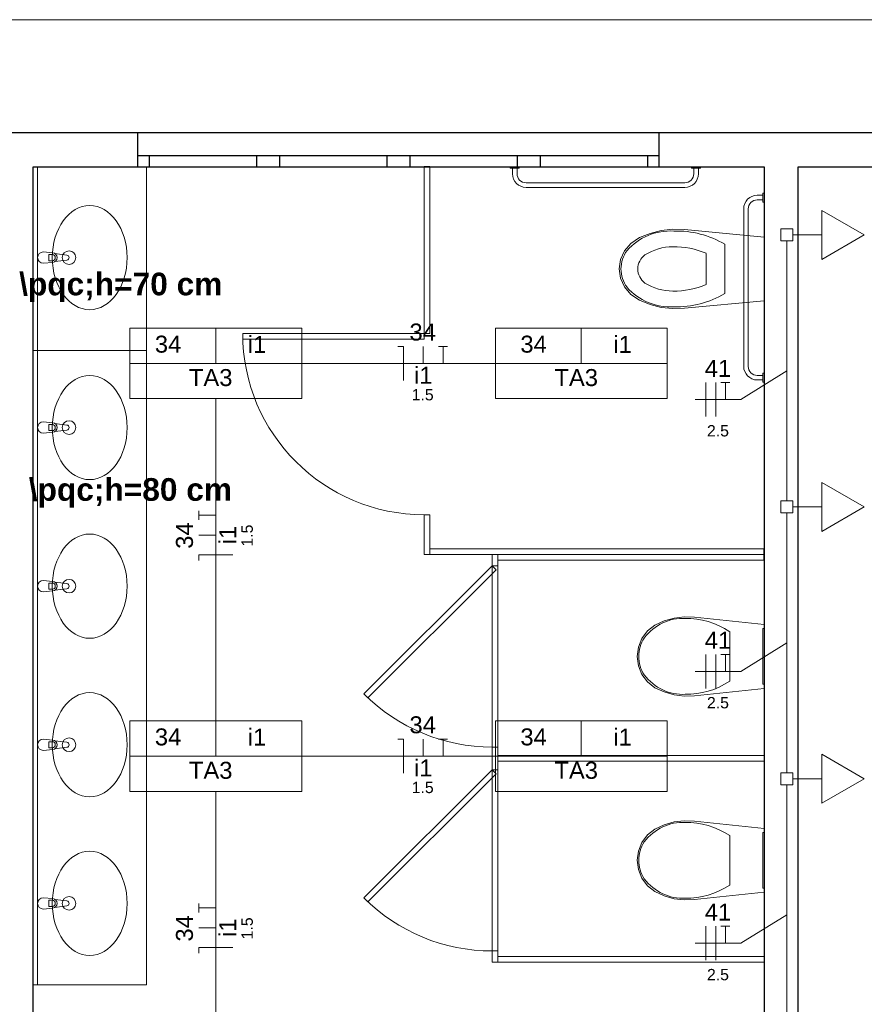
# Model space of a CAD drawing. Header units: millimetres. Extents: x 55082 to 85113, y -5867 to -946.
# Tile 32 of 77: x 58808 to 59180, y -3417 to -2982. Entities that reach past the tile are written whole.
import ezdxf

# ---------------------------------------------------------------- set-up
doc = ezdxf.new("R2010")
doc.units = ezdxf.units.MM
doc.header["$MEASUREMENT"] = 0
for name, color, linetype, lineweight in [('EL-Condutos', 5, 'Continuous', 20), ('EL-Fios (Fase 2)', 7, 'Continuous', 5), ('EL-Fios (Fase 3)', 7, 'Continuous', 5), ('EL-Fios (Neutro)', 7, 'Continuous', 5), ('EL-Fios (Retorno)', 7, 'Continuous', 5), ('EL-Fios (Terra)', 7, 'Continuous', 5), ('EL-Textos fios', 7, 'Continuous', 20), ('FINA', 8, 'Continuous', 5), ('HIDRO', 251, 'Continuous', 13), ('P-SIMBOL', 5, 'Continuous', 20), ('Textos', 7, 'Continuous', 5)]:
    doc.layers.add(name, color=color, linetype=linetype, lineweight=lineweight)
doc.styles.add('Arial', font='arial.ttf')
doc.styles.add('ArialN', font='arialbd.ttf')

msp = doc.modelspace()

# ---------------------------------------------------------------- linework, layer by layer
for p, q in [((58859.98, -3047.14), (58859.98, -3032.14)), ((59211.08, -3032.14), (58859.98, -3032.14)), ((58859.98, -3047.14), (58859.98, -3032.14)), ((59089.98, -3047.14), (59089.98, -3032.14)), ((59089.98, -3047.14), (59089.98, -3032.14)), ((58859.98, -3042.14), (59089.98, -3042.14)), ((58864.98, -3042.14), (58864.98, -3047.14)), ((58912.48, -3047.14), (58912.48, -3042.14)), ((58922.48, -3042.14), (58922.48, -3047.14)), ((58969.98, -3047.14), (58969.98, -3042.14)), ((58979.98, -3042.14), (58979.98, -3047.14)), ((59027.48, -3047.14), (59027.48, -3042.14)), ((59037.48, -3042.14), (59037.48, -3047.14)), ((59084.98, -3047.14), (59084.98, -3042.14)), ((58813.73, -3408.14), (58813.73, -3047.14)), ((58988.73, -3047.14), (58986.23, -3047.14)), ((59136.23, -3220.64), (59136.23, -3215.64))]:
    msp.add_line(p, q)
for points in [[(58859.98, -3032.14), (58752.48, -3032.14)], [(58813.73, -3047.14), (59136.23, -3047.14)], [(58813.73, -3622.14), (58813.73, -3047.14)], [(59136.23, -3047.14), (59136.23, -3622.14)], [(59151.23, -3047.14), (59211.08, -3047.14)], [(59151.23, -3787.14), (59151.23, -3047.14)]]:
    msp.add_lwpolyline(points)
at = {"layer": 'EL-Condutos', "linetype": 'Continuous', "ltscale": 50}
for points in [[(59146.23, -3079.8), (59146.23, -3085.27), (59146.23, -3090.4), (59146.23, -3095.22), (59146.23, -3099.74), (59146.23, -3103.99), (59146.23, -3108), (59146.23, -3111.79), (59146.23, -3115.38), (59146.23, -3118.81), (59146.23, -3122.09), (59146.23, -3125.24), (59146.23, -3128.3), (59146.23, -3131.29), (59146.23, -3134.23), (59146.23, -3137.14), (59146.23, -3140.06), (59146.23, -3143), (59146.23, -3145.98), (59146.23, -3149.04), (59146.23, -3152.2), (59146.23, -3155.48), (59146.23, -3158.91), (59146.23, -3162.5), (59146.23, -3166.29), (59146.23, -3170.3), (59146.23, -3174.55), (59146.23, -3179.07), (59146.23, -3183.89), (59146.23, -3189.01), (59146.23, -3194.48)], [(58932.31, -3133.81), (58935.74, -3133.81), (58939.06, -3133.81), (58942.25, -3133.81), (58945.35, -3133.81), (58948.35, -3133.81), (58951.26, -3133.81), (58954.09, -3133.81), (58956.86, -3133.81), (58959.56, -3133.81), (58962.21, -3133.81), (58964.81, -3133.81), (58967.38, -3133.81), (58969.93, -3133.81), (58972.46, -3133.81), (58974.98, -3133.81), (58977.49, -3133.81), (58980.02, -3133.81), (58982.57, -3133.81), (58985.14, -3133.81), (58987.74, -3133.81), (58990.39, -3133.81), (58993.1, -3133.81), (58995.86, -3133.81), (58998.69, -3133.81), (59001.6, -3133.81), (59004.6, -3133.81), (59007.7, -3133.81), (59010.89, -3133.81), (59014.21, -3133.81), (59017.64, -3133.81)], [(58894.35, -3291.68), (58894.35, -3285.19), (58894.35, -3279.07), (58894.35, -3273.28), (58894.35, -3267.8), (58894.35, -3262.6), (58894.35, -3257.65), (58894.35, -3252.94), (58894.35, -3248.44), (58894.35, -3244.11), (58894.35, -3239.93), (58894.35, -3235.89), (58894.35, -3231.95), (58894.35, -3228.08), (58894.35, -3224.27), (58894.35, -3220.48), (58894.35, -3216.69), (58894.35, -3212.87), (58894.35, -3209.01), (58894.35, -3205.07), (58894.35, -3201.02), (58894.35, -3196.85), (58894.35, -3192.52), (58894.35, -3188.01), (58894.35, -3183.3), (58894.35, -3178.36), (58894.35, -3173.16), (58894.35, -3167.68), (58894.35, -3161.89), (58894.35, -3155.76), (58894.35, -3149.28)], [(59146.23, -3199.8), (59146.23, -3205.27), (59146.23, -3210.4), (59146.23, -3215.22), (59146.23, -3219.74), (59146.23, -3223.99), (59146.23, -3228), (59146.23, -3231.79), (59146.23, -3235.38), (59146.23, -3238.81), (59146.23, -3242.09), (59146.23, -3245.24), (59146.23, -3248.3), (59146.23, -3251.29), (59146.23, -3254.23), (59146.23, -3257.14), (59146.23, -3260.06), (59146.23, -3263), (59146.23, -3265.98), (59146.23, -3269.04), (59146.23, -3272.2), (59146.23, -3275.48), (59146.23, -3278.91), (59146.23, -3282.5), (59146.23, -3286.29), (59146.23, -3290.3), (59146.23, -3294.55), (59146.23, -3299.07), (59146.23, -3303.89), (59146.23, -3309.01), (59146.23, -3314.48)], [(58932.31, -3307.14), (58935.74, -3307.14), (58939.06, -3307.14), (58942.25, -3307.14), (58945.35, -3307.14), (58948.35, -3307.14), (58951.26, -3307.14), (58954.09, -3307.14), (58956.86, -3307.14), (58959.56, -3307.14), (58962.21, -3307.14), (58964.81, -3307.14), (58967.38, -3307.14), (58969.93, -3307.14), (58972.46, -3307.14), (58974.98, -3307.14), (58977.49, -3307.14), (58980.02, -3307.14), (58982.57, -3307.14), (58985.14, -3307.14), (58987.74, -3307.14), (58990.39, -3307.14), (58993.1, -3307.14), (58995.86, -3307.14), (58998.69, -3307.14), (59001.6, -3307.14), (59004.6, -3307.14), (59007.7, -3307.14), (59010.89, -3307.14), (59014.21, -3307.14), (59017.64, -3307.14)], [(59146.23, -3319.8), (59146.23, -3325.27), (59146.23, -3330.4), (59146.23, -3335.22), (59146.23, -3339.74), (59146.23, -3343.99), (59146.23, -3348), (59146.23, -3351.79), (59146.23, -3355.38), (59146.23, -3358.81), (59146.23, -3362.09), (59146.23, -3365.24), (59146.23, -3368.3), (59146.23, -3371.29), (59146.23, -3374.23), (59146.23, -3377.14), (59146.23, -3380.06), (59146.23, -3383), (59146.23, -3385.98), (59146.23, -3389.04), (59146.23, -3392.2), (59146.23, -3395.48), (59146.23, -3398.91), (59146.23, -3402.5), (59146.23, -3406.29), (59146.23, -3410.3), (59146.23, -3414.55), (59146.23, -3419.07), (59146.23, -3423.89), (59146.23, -3429.01), (59146.23, -3434.48)], [(58894.35, -3465.01), (58894.35, -3458.53), (58894.35, -3452.4), (58894.35, -3446.61), (58894.35, -3441.13), (58894.35, -3435.93), (58894.35, -3430.99), (58894.35, -3426.28), (58894.35, -3421.77), (58894.35, -3417.44), (58894.35, -3413.27), (58894.35, -3409.22), (58894.35, -3405.28), (58894.35, -3401.41), (58894.35, -3397.6), (58894.35, -3393.81), (58894.35, -3390.02), (58894.35, -3386.21), (58894.35, -3382.34), (58894.35, -3378.4), (58894.35, -3374.35), (58894.35, -3370.18), (58894.35, -3365.85), (58894.35, -3361.35), (58894.35, -3356.63), (58894.35, -3351.69), (58894.35, -3346.49), (58894.35, -3341.01), (58894.35, -3335.22), (58894.35, -3329.09), (58894.35, -3322.61)]]:
    msp.add_spline(points, degree=3, dxfattribs=at)
at = {"layer": 'EL-Fios (Fase 2)'}
for p, q in [((59110.6, -3157.24), (59110.6, -3142.24)), ((59110.6, -3277.24), (59110.6, -3262.24)), ((59110.6, -3397.24), (59110.6, -3382.24))]:
    msp.add_line(p, q, dxfattribs=at)
at = {"layer": 'EL-Fios (Fase 3)'}
for p, q in [((59114.88, -3157.24), (59114.88, -3142.24)), ((59114.88, -3277.24), (59114.88, -3262.24)), ((59114.88, -3397.24), (59114.88, -3382.24))]:
    msp.add_line(p, q, dxfattribs=at)
at = {"layer": 'EL-Fios (Neutro)'}
for p, q in [((58974.62, -3126.31), (58977.12, -3126.31)), ((58977.12, -3141.31), (58977.12, -3126.31)), ((58901.85, -3218.33), (58886.85, -3218.33)), ((58886.85, -3220.83), (58886.85, -3218.33)), ((58974.62, -3299.64), (58977.12, -3299.64)), ((58977.12, -3314.64), (58977.12, -3299.64)), ((58901.85, -3391.67), (58886.85, -3391.67)), ((58886.85, -3394.17), (58886.85, -3391.67))]:
    msp.add_line(p, q, dxfattribs=at)
at = {"layer": 'EL-Fios (Retorno)'}
for p, q in [((58985.87, -3133.81), (58985.87, -3126.31)), ((58894.35, -3209.58), (58886.85, -3209.58)), ((58985.87, -3307.14), (58985.87, -3299.64)), ((58894.35, -3382.92), (58886.85, -3382.92))]:
    msp.add_line(p, q, dxfattribs=at)
at = {"layer": 'EL-Fios (Terra)'}
for points in [[(58994.62, -3133.81), (58994.62, -3126.31), (58992.62, -3126.31), (58996.62, -3126.31)], [(59119.17, -3149.74), (59119.17, -3142.24), (59117.17, -3142.24), (59121.17, -3142.24)], [(58894.35, -3200.83), (58886.85, -3200.83), (58886.85, -3202.83), (58886.85, -3198.83)], [(59119.17, -3269.74), (59119.17, -3262.24), (59117.17, -3262.24), (59121.17, -3262.24)], [(58994.62, -3307.14), (58994.62, -3299.64), (58992.62, -3299.64), (58996.62, -3299.64)], [(58894.35, -3374.17), (58886.85, -3374.17), (58886.85, -3376.17), (58886.85, -3372.17)], [(59119.17, -3389.74), (59119.17, -3382.24), (59117.17, -3382.24), (59121.17, -3382.24)]]:
    msp.add_lwpolyline(points, dxfattribs=at)
at = {"layer": 'EL-Textos fios'}
for p, q in [((59146.23, -3137.14), (59125.99, -3149.74)), ((59105.77, -3149.74), (59125.99, -3149.74)), ((59146.23, -3257.14), (59125.99, -3269.74)), ((59105.77, -3269.74), (59125.99, -3269.74)), ((59146.23, -3377.14), (59125.99, -3389.74)), ((59105.77, -3389.74), (59125.99, -3389.74))]:
    msp.add_line(p, q, dxfattribs=at)
at = {"layer": 'FINA'}
for p, q in [((58815.73, -3408.14), (58815.73, -3047.14)), ((58863.73, -3408.14), (58863.73, -3047.14)), ((58986.23, -3047.14), (58986.23, -3123.12)), ((58988.73, -3047.14), (58988.73, -3120.62)), ((59028.23, -3047.14), (59024.23, -3047.14)), ((59024.23, -3047.14), (59024.23, -3047.64)), ((59024.23, -3047.64), (59028.23, -3047.64)), ((59025.23, -3047.64), (59025.23, -3050.14)), ((59027.23, -3050.14), (59027.23, -3047.64)), ((59028.23, -3047.64), (59028.23, -3047.14)), ((59108.23, -3047.14), (59104.23, -3047.14)), ((59104.23, -3047.14), (59104.23, -3047.64)), ((59104.23, -3047.64), (59108.23, -3047.64)), ((59105.23, -3047.64), (59105.23, -3050.14)), ((59107.23, -3050.14), (59107.23, -3047.64)), ((59108.23, -3047.64), (59108.23, -3047.14)), ((59101.23, -3054.14), (59031.23, -3054.14)), ((59031.23, -3056.14), (59101.23, -3056.14)), ((59135.73, -3058.64), (59135.73, -3062.64)), ((59136.23, -3058.64), (59135.73, -3058.64)), ((59136.23, -3062.64), (59136.23, -3058.64)), ((59135.73, -3059.64), (59133.23, -3059.64)), ((59133.23, -3061.64), (59135.73, -3061.64)), ((59135.73, -3062.64), (59136.23, -3062.64)), ((59127.23, -3065.64), (59127.23, -3135.14)), ((59129.23, -3135.14), (59129.23, -3065.64)), ((58988.73, -3120.62), (58906.23, -3120.62)), ((58906.23, -3120.62), (58906.23, -3123.12)), ((58906.23, -3123.12), (58986.23, -3123.12)), ((58863.73, -3128.14), (58813.73, -3128.14)), ((59135.73, -3139.14), (59133.23, -3139.14)), ((59133.23, -3141.14), (59135.73, -3141.14)), ((59136.23, -3138.14), (59135.73, -3138.14)), ((59135.73, -3138.14), (59135.73, -3142.14)), ((59136.23, -3142.14), (59136.23, -3138.14)), ((59135.73, -3142.14), (59136.23, -3142.14)), ((58988.73, -3200.62), (58986.23, -3200.62)), ((58986.23, -3200.62), (58986.23, -3218.14)), ((58988.73, -3218.14), (58988.73, -3200.62)), ((58986.23, -3218.14), (59136.23, -3218.14)), ((59136.23, -3215.64), (58988.73, -3215.64)), ((59016.23, -3218.14), (59016.23, -3223.14)), ((59018.73, -3223.14), (59018.73, -3218.14)), ((59016.23, -3223.14), (58959.66, -3279.71)), ((59016.23, -3223.14), (59018.73, -3223.14)), ((59017.99, -3224.91), (59016.23, -3223.14)), ((59016.23, -3223.14), (59016.23, -3303.14)), ((59018.73, -3220.64), (59136.23, -3220.64)), ((59018.73, -3223.14), (59018.73, -3303.14)), ((58961.42, -3281.48), (59017.99, -3224.91)), ((58959.66, -3279.71), (58961.42, -3281.48)), ((59018.73, -3303.14), (59016.23, -3303.14)), ((59016.23, -3303.14), (59016.23, -3313.14)), ((59018.73, -3313.14), (59018.73, -3303.14)), ((59136.23, -3306.89), (59018.73, -3306.89)), ((59018.73, -3309.39), (59136.23, -3309.39)), ((59136.23, -3309.39), (59136.23, -3306.89)), ((59016.23, -3313.14), (58959.66, -3369.71)), ((58961.42, -3371.48), (59017.99, -3314.91)), ((59016.23, -3313.14), (59018.73, -3313.14)), ((59017.99, -3314.91), (59016.23, -3313.14)), ((59016.23, -3313.14), (59016.23, -3393.14)), ((59018.73, -3313.14), (59018.73, -3393.14)), ((58959.66, -3369.71), (58961.42, -3371.48)), ((59018.73, -3393.14), (59016.23, -3393.14)), ((59016.23, -3393.14), (59016.23, -3398.14)), ((59018.73, -3398.14), (59018.73, -3393.14)), ((59136.23, -3395.64), (59018.73, -3395.64)), ((59136.23, -3398.14), (59136.23, -3395.64)), ((59016.23, -3398.14), (59136.23, -3398.14)), ((58863.73, -3408.14), (58813.73, -3408.14))]:
    msp.add_line(p, q, dxfattribs=at)
msp.add_lwpolyline([(59696.23, -3032.14), (59696.23, -2982.14), (55586.23, -2982.14), (55586.23, -3032.14)], dxfattribs=at)
for points in [[(58813.73, -3047.14), (58813.73, -3622.14), (59136.23, -3622.14), (59136.23, -3047.14)], [(59151.23, -3047.14), (59151.23, -3787.14), (59681.23, -3787.14), (59681.23, -3047.14)]]:
    msp.add_lwpolyline(points, close=True, dxfattribs=at)
for centre, radius, start, end in [((59031.23, -3050.14), 6, 180, 270), ((59031.23, -3050.14), 4, 180, 270), ((59101.23, -3050.14), 4, 270, 0), ((59101.23, -3050.14), 6, 270, 0), ((59133.23, -3065.64), 6, 90, 180), ((59133.23, -3065.64), 4, 90, 180), ((58986.23, -3120.62), 80, 180, 270), ((59133.23, -3135.14), 6, 180, 270), ((59133.23, -3135.14), 4, 180, 270), ((59016.23, -3223.14), 80, 225, 270), ((59016.23, -3313.14), 80, 225, 270)]:
    msp.add_arc(centre, radius, start, end, dxfattribs=at)
at = {"layer": 'HIDRO', "linetype": 'Continuous', "lineweight": 0}
for p, q in [((59081.21, -3078.34), (59085.91, -3076.44)), ((59085.91, -3076.44), (59090.88, -3075.2)), ((59090.88, -3075.2), (59096.02, -3074.65)), ((59096.02, -3074.65), (59101.19, -3074.81)), ((59101.19, -3074.81), (59136.23, -3078.05)), ((59077.49, -3080.9), (59081.21, -3078.34)), ((59136.23, -3078.05), (59136.23, -3106.24)), ((58822.42, -3085.04), (58818.23, -3084.64)), ((59072.85, -3088.04), (59074.64, -3084.21)), ((59074.64, -3084.21), (59077.49, -3080.9)), ((59118.92, -3081.25), (59118.92, -3103.04)), ((58818.23, -3089.64), (58822.42, -3089.24)), ((58820.72, -3085.78), (58822.2, -3085.78)), ((58820.72, -3088.5), (58820.72, -3085.78)), ((58822.2, -3088.5), (58820.72, -3088.5)), ((58828.67, -3086.03), (58823.37, -3085.37)), ((58823.37, -3088.92), (58828.67, -3088.25)), ((59072.23, -3092.14), (59072.85, -3088.04)), ((59110.67, -3085.27), (59110.67, -3099.02)), ((59072.85, -3096.25), (59072.23, -3092.14)), ((59074.64, -3100.08), (59072.85, -3096.25)), ((59077.49, -3103.38), (59074.64, -3100.08)), ((59081.21, -3105.94), (59077.49, -3103.38)), ((59085.91, -3107.85), (59081.21, -3105.94)), ((59136.23, -3106.24), (59101.19, -3109.48)), ((59090.88, -3109.09), (59085.91, -3107.85)), ((59096.02, -3109.64), (59090.88, -3109.09)), ((59101.19, -3109.48), (59096.02, -3109.64)), ((58822.42, -3160.04), (58818.23, -3159.64)), ((58820.72, -3160.78), (58822.2, -3160.78)), ((58820.72, -3163.5), (58820.72, -3160.78)), ((58828.67, -3161.03), (58823.37, -3160.37)), ((58823.37, -3163.92), (58828.67, -3163.25)), ((58818.23, -3164.64), (58822.42, -3164.24)), ((58822.2, -3163.5), (58820.72, -3163.5)), ((58822.42, -3230.04), (58818.23, -3229.64)), ((58820.72, -3230.78), (58822.2, -3230.78)), ((58820.72, -3233.5), (58820.72, -3230.78)), ((58828.67, -3231.03), (58823.37, -3230.37)), ((58818.23, -3234.64), (58822.42, -3234.24)), ((58822.2, -3233.5), (58820.72, -3233.5)), ((58823.37, -3233.92), (58828.67, -3233.25)), ((59101.04, -3245.65), (59096.55, -3246.2)), ((59105.57, -3245.81), (59101.04, -3245.65)), ((59136.23, -3249.05), (59105.57, -3245.81)), ((59088.09, -3249.34), (59084.84, -3251.9)), ((59092.2, -3247.44), (59088.09, -3249.34)), ((59096.55, -3246.2), (59092.2, -3247.44)), ((59136.23, -3277.24), (59136.23, -3249.05)), ((59084.84, -3251.9), (59082.34, -3255.21)), ((59121.08, -3274.04), (59121.08, -3252.25)), ((59136.23, -3250.84), (59135.73, -3250.84)), ((59135.73, -3250.84), (59135.73, -3275.44)), ((59082.34, -3255.21), (59080.77, -3259.04)), ((59080.77, -3259.04), (59080.23, -3263.14)), ((59080.23, -3263.14), (59080.77, -3267.25)), ((59080.77, -3267.25), (59082.34, -3271.08)), ((59082.34, -3271.08), (59084.84, -3274.38)), ((59084.84, -3274.38), (59088.09, -3276.94)), ((59135.73, -3275.44), (59136.23, -3275.44)), ((59088.09, -3276.94), (59092.2, -3278.85)), ((59092.2, -3278.85), (59096.55, -3280.09)), ((59096.55, -3280.09), (59101.04, -3280.64)), ((59101.04, -3280.64), (59105.57, -3280.48)), ((59105.57, -3280.48), (59136.23, -3277.24)), ((58822.42, -3300.04), (58818.23, -3299.64)), ((58820.72, -3300.78), (58822.2, -3300.78)), ((58820.72, -3303.5), (58820.72, -3300.78)), ((58828.67, -3301.03), (58823.37, -3300.37)), ((58818.23, -3304.64), (58822.42, -3304.24)), ((58822.2, -3303.5), (58820.72, -3303.5)), ((58823.37, -3303.92), (58828.67, -3303.25)), ((59096.55, -3336.2), (59092.2, -3337.44)), ((59101.04, -3335.65), (59096.55, -3336.2)), ((59105.57, -3335.81), (59101.04, -3335.65)), ((59136.23, -3339.05), (59105.57, -3335.81)), ((59088.09, -3339.34), (59084.84, -3341.9)), ((59092.2, -3337.44), (59088.09, -3339.34)), ((59136.23, -3340.84), (59135.73, -3340.84)), ((59135.73, -3340.84), (59135.73, -3365.44)), ((59136.23, -3367.24), (59136.23, -3339.05)), ((59082.34, -3345.21), (59080.77, -3349.04)), ((59084.84, -3341.9), (59082.34, -3345.21)), ((59121.08, -3364.04), (59121.08, -3342.25)), ((59080.77, -3349.04), (59080.23, -3353.14)), ((59080.23, -3353.14), (59080.77, -3357.25)), ((59080.77, -3357.25), (59082.34, -3361.08)), ((59082.34, -3361.08), (59084.84, -3364.38)), ((59084.84, -3364.38), (59088.09, -3366.94)), ((59088.09, -3366.94), (59092.2, -3368.85)), ((59105.57, -3370.48), (59136.23, -3367.24)), ((59135.73, -3365.44), (59136.23, -3365.44)), ((58822.42, -3370.04), (58818.23, -3369.64)), ((58820.72, -3370.78), (58822.2, -3370.78)), ((58820.72, -3373.5), (58820.72, -3370.78)), ((58828.67, -3371.03), (58823.37, -3370.37)), ((59092.2, -3368.85), (59096.55, -3370.09)), ((59096.55, -3370.09), (59101.04, -3370.64)), ((59101.04, -3370.64), (59105.57, -3370.48)), ((58818.23, -3374.64), (58822.42, -3374.24)), ((58822.2, -3373.5), (58820.72, -3373.5)), ((58823.37, -3373.92), (58828.67, -3373.25))]:
    msp.add_line(p, q, dxfattribs=at)
for centre in [(58829.62, -3087.14), (58829.62, -3162.14), (58829.62, -3232.14), (58829.62, -3302.14), (58829.62, -3372.14)]:
    msp.add_circle(centre, 3, dxfattribs=at)
for centre, radius, start, end in [((58818.23, -3087.14), 2.5, 90, 270), ((58822.23, -3087.14), 2.11, 275.1696, 84.8304), ((58822.2, -3087.14), 1.36, 270, 90), ((58828.53, -3087.14), 1.12, 277.1389, 82.8611), ((58818.23, -3162.14), 2.5, 90, 270), ((58822.2, -3162.14), 1.36, 270, 90), ((58822.23, -3162.14), 2.11, 275.1696, 84.8304), ((58828.53, -3162.14), 1.12, 277.1389, 82.8611), ((58818.23, -3232.14), 2.5, 90, 270), ((58822.2, -3232.14), 1.36, 270, 90), ((58822.23, -3232.14), 2.11, 275.1696, 84.8304), ((58828.53, -3232.14), 1.12, 277.1389, 82.8611), ((58818.23, -3302.14), 2.5, 90, 270), ((58822.2, -3302.14), 1.36, 270, 90), ((58822.23, -3302.14), 2.11, 275.1696, 84.8304), ((58828.53, -3302.14), 1.12, 277.1389, 82.8611), ((58818.23, -3372.14), 2.5, 90, 270), ((58822.2, -3372.14), 1.36, 270, 90), ((58822.23, -3372.14), 2.11, 275.1696, 84.8304), ((58828.53, -3372.14), 1.12, 277.1389, 82.8611)]:
    msp.add_arc(centre, radius, start, end, dxfattribs=at)
for centre in [(58838.73, -3087.14), (58838.73, -3162.14), (58838.73, -3232.14), (58838.73, -3302.14), (58838.73, -3372.14)]:
    msp.add_ellipse(centre, major_axis=(0, -23), ratio=0.717391, dxfattribs=at)
for centre, major_axis, ratio, start_param, end_param in [((59094.99, -3101.09), (25.71, 0), 1, 1.51503, 2.415963), ((59097.43, -3117.95), (42.55, 0), 1, 1.04112, 1.594427), ((59086.95, -3092.23), (13.86, 0), 1, 2.509385, 3.135735), ((59096.07, -3105.64), (23.28, 0), 1, 1.574047, 2.131992), ((59096.46, -3118.59), (36.24, 0), 1, 1.167746, 1.583707), ((59088.34, -3092.23), (7.83, 0), 1, 2.208195, 3.131208), ((59086.95, -3092.06), (13.86, 0), 1, 3.14745, 3.7738), ((59088.34, -3092.06), (7.83, 0), 1, 3.151977, 4.07499), ((59094.99, -3083.2), (25.71, 0), 1, 3.867222, 4.768155), ((59096.07, -3078.65), (23.28, 0), 1, 4.151194, 4.709138), ((59096.46, -3065.7), (36.24, 0), 1, 4.699479, 5.115439), ((59097.43, -3066.33), (42.55, 0), 1, 4.688758, 5.242066), ((59100.15, -3272.09), (0, -25.69), 0.875546, 3.085862, 3.98645), ((59102.28, -3288.95), (0, -42.53), 0.875546, 2.612188, 3.165208), ((59093.11, -3263.23), (0, -13.85), 0.875546, 4.079884, 4.706528), ((59093.11, -3263.06), (0, -13.85), 0.875546, 4.71825, 5.344894), ((59100.15, -3254.2), (0, -25.69), 0.875546, 5.438328, 6.338916), ((59102.28, -3237.33), (0, -42.53), 0.875546, 6.25957, 6.81259), ((59100.15, -3362.09), (0, -25.69), 0.875546, 3.085862, 3.98645), ((59102.28, -3378.95), (0, -42.53), 0.875546, 2.612188, 3.165208), ((59093.11, -3353.23), (0, -13.85), 0.875546, 4.079884, 4.706528), ((59093.11, -3353.06), (0, -13.85), 0.875546, 4.71825, 5.344894), ((59100.15, -3344.2), (0, -25.69), 0.875546, 5.438328, 6.338916), ((59102.28, -3327.33), (0, -42.53), 0.875546, 6.25957, 6.81259)]:
    msp.add_ellipse(centre, major_axis=major_axis, ratio=ratio, start_param=start_param, end_param=end_param, dxfattribs=at)
at = {"layer": 'P-SIMBOL'}
for p, q in [((59161.68, -3066.32), (59180.43, -3077.14)), ((59161.68, -3087.97), (59161.68, -3066.32)), ((59143.57, -3074.49), (59148.88, -3074.49)), ((59143.57, -3079.8), (59143.57, -3074.49)), ((59148.88, -3074.49), (59148.88, -3079.8)), ((59148.88, -3079.8), (59143.57, -3079.8)), ((59161.68, -3077.14), (59148.88, -3077.14)), ((59180.43, -3077.14), (59161.68, -3087.97)), ((58856.43, -3118.24), (58856.43, -3149.38)), ((58856.43, -3118.24), (58932.28, -3118.24)), ((58894.35, -3133.81), (58894.35, -3118.24)), ((58932.28, -3118.24), (58932.28, -3149.38)), ((59017.68, -3118.24), (59017.68, -3149.38)), ((59017.68, -3118.24), (59093.53, -3118.24)), ((59055.6, -3133.81), (59055.6, -3118.24)), ((59093.53, -3118.24), (59093.53, -3149.38)), ((58856.43, -3133.81), (58932.28, -3133.81)), ((59017.68, -3133.81), (59093.53, -3133.81)), ((58856.43, -3149.38), (58932.28, -3149.38)), ((59017.68, -3149.38), (59093.53, -3149.38)), ((59161.68, -3186.32), (59180.43, -3197.14)), ((59161.68, -3207.97), (59161.68, -3186.32)), ((59143.57, -3194.49), (59148.88, -3194.49)), ((59143.57, -3199.8), (59143.57, -3194.49)), ((59148.88, -3194.49), (59148.88, -3199.8)), ((59161.68, -3197.14), (59148.88, -3197.14)), ((59180.43, -3197.14), (59161.68, -3207.97)), ((59148.88, -3199.8), (59143.57, -3199.8)), ((58856.43, -3291.58), (58856.43, -3322.71)), ((58856.43, -3291.58), (58932.28, -3291.58)), ((58894.35, -3307.14), (58894.35, -3291.58)), ((58932.28, -3291.58), (58932.28, -3322.71)), ((59017.68, -3291.58), (59017.68, -3322.71)), ((59017.68, -3291.58), (59093.53, -3291.58)), ((59055.6, -3307.14), (59055.6, -3291.58)), ((59093.53, -3291.58), (59093.53, -3322.71)), ((59161.68, -3306.32), (59180.43, -3317.14)), ((59161.68, -3327.97), (59161.68, -3306.32)), ((58856.43, -3307.14), (58932.28, -3307.14)), ((59017.68, -3307.14), (59093.53, -3307.14)), ((59143.57, -3314.49), (59148.88, -3314.49)), ((59143.57, -3319.8), (59143.57, -3314.49)), ((59148.88, -3314.49), (59148.88, -3319.8)), ((59148.88, -3319.8), (59143.57, -3319.8)), ((59161.68, -3317.14), (59148.88, -3317.14)), ((59180.43, -3317.14), (59161.68, -3327.97)), ((58856.43, -3322.71), (58932.28, -3322.71)), ((59017.68, -3322.71), (59093.53, -3322.71))]:
    msp.add_line(p, q, dxfattribs=at)

# ---------------------------------------------------------------- texts
at = {"layer": 'EL-Textos fios', "attachment_point": 8, "line_spacing_factor": 0.6, "style": 'Arial'}
for s, insert, char_height, width, rotation in [('34', (58985.62, -3123.84), 7.5, 23.3003, 0.0008), ('i1', (58985.87, -3142.81), 7.5, 16.3034, 0.0008), ('1.5', (58985.62, -3150.21), 5, 19.4131, 0.0008), ('34', (58884.38, -3209.83), 7.5, 23.3003, 90.0002), ('i1', (58903.35, -3209.58), 7.5, 16.3034, 90.0002), ('1.5', (58910.75, -3209.83), 5, 19.4131, 90.0002), ('34', (58884.38, -3383.17), 7.5, 23.3003, 90.0002), ('i1', (58903.35, -3382.92), 7.5, 16.3034, 90.0002), ('1.5', (58910.75, -3383.17), 5, 19.4131, 90.0002)]:
    msp.add_mtext(s, dxfattribs=dict(at, insert=insert, char_height=char_height, width=width, rotation=rotation))
for s, insert, char_height, width in [('41', (59115.88, -3139.76), 7.5, 23.3003), ('2.5', (59115.88, -3166.14), 5, 19.4131), ('41', (59115.88, -3259.76), 7.5, 23.3003), ('2.5', (59115.88, -3286.14), 5, 19.4131), ('34', (58985.62, -3297.17), 7.5, 23.3003), ('i1', (58985.87, -3316.14), 7.5, 16.3034), ('1.5', (58985.62, -3323.54), 5, 19.4131), ('41', (59115.88, -3379.76), 7.5, 23.3003), ('2.5', (59115.88, -3406.14), 5, 19.4131)]:
    msp.add_mtext(s, dxfattribs=dict(at, insert=insert, char_height=char_height, width=width))
at = {"layer": 'FINA', "char_height": 10, "width": 179.3293, "attachment_point": 2, "style": 'ArialN'}
for s, insert in [('\\\\pqc;h=70 cm', (58852.43, -3093.79)), ('\\\\pqc;h=80 cm', (58856.69, -3184.47))]:
    msp.add_mtext(s, dxfattribs=dict(at, insert=insert))
at = {"layer": 'Textos', "char_height": 7.5, "attachment_point": 8, "line_spacing_factor": 0.6, "style": 'Arial'}
for s, insert, width in [('34', (58873.3, -3129.19), 23.3003), ('i1', (58912.55, -3129.19), 16.3034), ('34', (59034.55, -3129.19), 23.3003), ('i1', (59073.8, -3129.19), 16.3034), ('TA3', (58892.1, -3143.94), 38.4375), ('TA3', (59053.35, -3143.94), 38.4375), ('34', (58873.3, -3302.52), 23.3003), ('i1', (58912.55, -3302.52), 16.3034), ('34', (59034.55, -3302.52), 23.3003), ('i1', (59073.8, -3302.52), 16.3034), ('TA3', (58892.1, -3317.27), 38.4375), ('TA3', (59053.35, -3317.27), 38.4375)]:
    msp.add_mtext(s, dxfattribs=dict(at, insert=insert, width=width))

doc.saveas('drawing.dxf')
